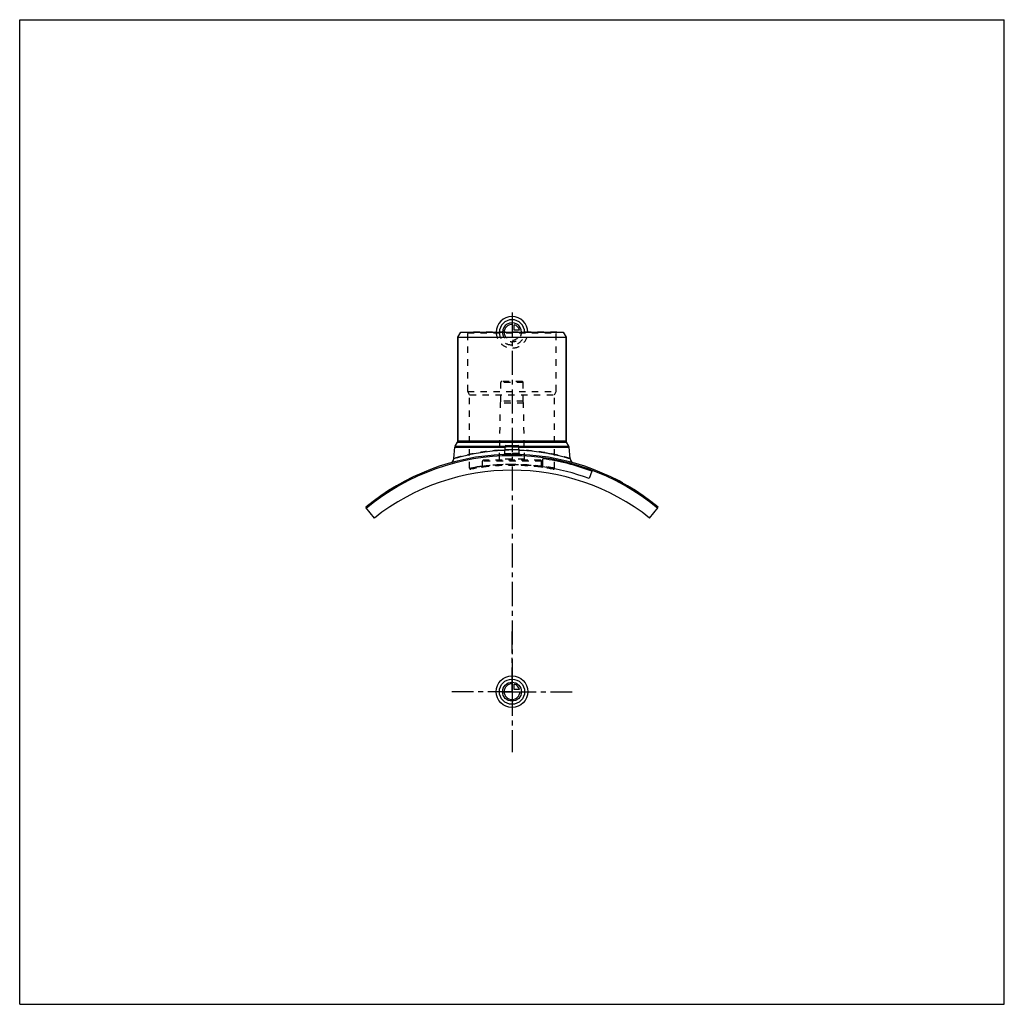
# Model space of a CAD drawing. Header units: millimetres. Extents: x 0 to 1000, y 0 to 1000.
import ezdxf

# ---------------------------------------------------------------- set-up
doc = ezdxf.new("R2010")
doc.units = ezdxf.units.MM
doc.header["$LTSCALE"] = 65.185185
doc.linetypes.add('CENTER', pattern=[0.6, 0.375, -0.075, 0.075, -0.075])
doc.linetypes.add('HIDDEN', pattern=[0.2, 0.1, -0.1])
doc.layers.get('0').update_dxf_attribs({"linetype": 'CONTINUOUS'})
for name, color, linetype in [('ACHSEN_S', 7, 'CONTINUOUS'), ('FASEN', 7, 'CONTINUOUS'), ('KOERPER', 7, 'CONTINUOUS'), ('KONST.EL_MIT_GEO', 7, 'CONTINUOUS'), ('KURVEN', 7, 'CONTINUOUS')]:
    doc.layers.add(name, color=color, linetype=linetype)

msp = doc.modelspace()

# ---------------------------------------------------------------- linework, layer by layer
at = {"color": 7, "linetype": 'Continuous'}
for p, q in [((0, 0), (0, 1000)), ((0, 1000), (1000, 1000)), ((1000, 0), (1000, 1000)), ((0, 0), (1000, 0))]:
    msp.add_line(p, q, dxfattribs=at)
at = {"layer": 'ACHSEN_S', "color": 2, "linetype": 'CENTER'}
msp.add_line((500, 702.7), (500, 297.3), dxfattribs=at)
at = {"layer": 'FASEN', "color": 7, "linetype": 'Continuous'}
for p, q in [((445, 677.5), (447.9, 682.5)), ((447.9, 682.5), (552.1, 682.5)), ((552.1, 682.5), (555, 677.5)), ((445, 677.5), (555, 677.5)), ((360.2, 493.8), (351.5, 504.7)), ((639.8, 493.8), (648.5, 504.7))]:
    msp.add_line(p, q, dxfattribs=at)
msp.add_arc((500, 326.5), 230.7, 50.1935, 129.8065, dxfattribs=at)
at = {"layer": 'KOERPER', "color": 7, "linetype": 'Continuous'}
for p, q in [((445, 572.2), (445, 677.5)), ((555, 572.2), (555, 677.5)), ((581.2, 541.4), (578.4, 533.9))]:
    msp.add_line(p, q, dxfattribs=at)
at = {"layer": 'KOERPER', "color": 8, "linetype": 'HIDDEN'}
for p, q in [((488.6, 612.5), (488.6, 631.5)), ((511.4, 612.5), (511.4, 631.5)), ((487.3, 553.5), (488.3, 610.5)), ((488.3, 610.5), (488.6, 612.5)), ((511.7, 610.5), (488.3, 610.5)), ((511.4, 612.5), (488.6, 612.5)), ((511.7, 610.5), (511.4, 612.5)), ((512.7, 553.5), (511.7, 610.5)), ((470, 546.2), (470, 551.5)), ((530, 546.2), (530, 551.5))]:
    msp.add_line(p, q, dxfattribs=at)
at = {"layer": 'KOERPER', "color": 2, "linetype": 'CENTER'}
for q in [(500, 378.8), (438.8, 317.5), (561.2, 317.5), (500, 256.2)]:
    msp.add_line((500, 317.5), q, dxfattribs=at)
at = {"layer": 'KOERPER', "color": 7, "linetype": 'Continuous'}
msp.add_arc((500, 317.5), 225, 51.5826, 128.4174, dxfattribs=at)
at = {"layer": 'KONST.EL_MIT_GEO', "color": 8, "linetype": 'HIDDEN'}
for p, q in [((455, 682), (454.5, 682.5)), ((545.5, 682.5), (454.5, 682.5)), ((455, 622.5), (455, 682)), ((455, 682), (545, 682)), ((545, 682), (545.5, 682.5)), ((545, 622.5), (545, 682)), ((511.4, 631.5), (488.6, 631.5)), ((510.3, 632.5), (489.6, 632.5)), ((457, 619), (455, 622.5)), ((455, 622.5), (545, 622.5)), ((543, 619), (545, 622.5)), ((457, 544.4), (457, 619)), ((457, 619), (543, 619)), ((543, 544.4), (543, 619)), ((507.1, 565.8), (492.9, 565.8)), ((507, 566.8), (493, 566.8)), ((530, 551.5), (470, 551.5)), ((529, 552.5), (471, 552.5)), ((512.7, 553.5), (487.3, 553.5)), ((470, 546.4), (469.8, 546.4)), ((470, 546.4), (470, 546.4)), ((530.2, 546.4), (530, 546.4)), ((530, 546.4), (530, 546.4)), ((605.1, 533.3), (605.2, 533.6)), ((605.3, 533.6), (605.1, 533.3)), ((605.2, 533.3), (605.4, 533.5)), ((605.6, 533.1), (605.7, 533.4)), ((605.9, 532.9), (606, 533.2)), ((606.1, 532.8), (606.2, 533.1)), ((606.1, 532.8), (606.2, 533.1)), ((606.3, 532.7), (606.4, 533)), ((606.5, 532.6), (606.6, 532.9)), ((606.5, 532.6), (606.6, 532.9)), ((606.7, 532.5), (606.8, 532.8)), ((606.8, 532.5), (606.9, 532.7)), ((607.6, 532), (607.8, 532.3)), ((607.7, 532), (607.8, 532.2)), ((607.8, 532), (607.9, 532.2)), ((608.1, 531.8), (608.2, 532.1)), ((608.5, 531.6), (608.7, 531.8)), ((608.7, 531.5), (608.8, 531.7)), ((608.7, 531.4), (608.9, 531.7)), ((609.3, 531.1), (609.4, 531.4)), ((609.5, 531.1), (609.6, 531.3)), ((609.5, 531), (609.6, 531.3)), ((610.7, 530.4), (610.9, 530.6)), ((611.2, 530.1), (611.3, 530.4)), ((611.2, 530.1), (611.4, 530.4)), ((611.3, 530.1), (611.4, 530.3)), ((611.5, 530), (611.6, 530.2)), ((611.6, 529.9), (611.8, 530.2)), ((612, 529.7), (612.1, 530)), ((612, 529.7), (612.1, 530)), ((612.1, 529.6), (612.2, 529.9))]:
    msp.add_line(p, q, dxfattribs=at)
at = {"layer": 'KONST.EL_MIT_GEO', "color": 7, "linetype": 'Continuous'}
for p, q in [((445, 677.5), (445, 572.2)), ((555, 677.5), (555, 572.2)), ((442.3, 566.8), (444.7, 570.9)), ((444.7, 570.9), (555.3, 570.9)), ((445, 572.2), (555, 572.2)), ((557.7, 566.8), (555.3, 570.9)), ((440.9, 554.2), (442, 565.8)), ((442, 565.8), (492.9, 565.8)), ((442.3, 566.8), (493, 566.8)), ((492.6, 559.3), (493, 566.6)), ((493, 566.6), (507, 566.6)), ((493.9, 567.5), (506.1, 567.5)), ((507, 566.8), (557.7, 566.8)), ((507.4, 559.3), (507, 566.6)), ((507.1, 565.8), (558, 565.8)), ((559.1, 554.2), (558, 565.8)), ((531.4, 546), (531.4, 554)), ((604.8, 533.8), (604.7, 533.5)), ((604.9, 533.4), (605.1, 533.7)), ((611.7, 529.9), (611.8, 530.1)), ((612.5, 529.4), (612.6, 529.7))]:
    msp.add_line(p, q, dxfattribs=at)
for points in [[(492.6, 559.3), (492.6, 559.2), (492.6, 559.2), (492.5, 559.1), (492.5, 559), (492.5, 558.9), (492.4, 558.9), (492.4, 558.8), (492.4, 558.7), (492.3, 558.7), (492.3, 558.6), (492.2, 558.6), (492.1, 558.5), (492.1, 558.5), (492, 558.4), (491.9, 558.4), (491.8, 558.4), (491.8, 558.4), (491.7, 558.4)], [(508.3, 558.4), (508.2, 558.4), (508.2, 558.4), (508.1, 558.4), (508, 558.4), (507.9, 558.5), (507.9, 558.5), (507.8, 558.6), (507.7, 558.6), (507.7, 558.7), (507.6, 558.7), (507.6, 558.8), (507.6, 558.9), (507.5, 558.9), (507.5, 559), (507.5, 559.1), (507.4, 559.2), (507.4, 559.2), (507.4, 559.3)]]:
    msp.add_lwpolyline(points, dxfattribs=at)
at = {"layer": 'KONST.EL_MIT_GEO', "color": 8, "linetype": 'HIDDEN'}
for points in [[(470, 546.2), (470, 546.1), (470, 546.1), (470, 546), (470, 545.9), (469.9, 545.8), (469.9, 545.8), (469.9, 545.7), (469.8, 545.6), (469.8, 545.6), (469.7, 545.5), (469.7, 545.5), (469.6, 545.4), (469.6, 545.4), (469.5, 545.3), (469.4, 545.3), (469.4, 545.3), (469.3, 545.2), (469.2, 545.2), (469.1, 545.2)], [(530.9, 545.2), (530.8, 545.2), (530.7, 545.2), (530.6, 545.3), (530.6, 545.3), (530.5, 545.3), (530.4, 545.4), (530.4, 545.4), (530.3, 545.5), (530.3, 545.5), (530.2, 545.6), (530.2, 545.6), (530.1, 545.7), (530.1, 545.8), (530.1, 545.8), (530, 545.9), (530, 546), (530, 546.1), (530, 546.1), (530, 546.2)]]:
    msp.add_lwpolyline(points, dxfattribs=at)
for centre, radius, start, end in [((489.6, 631.5), 1, 90, 180), ((510.3, 631.5), 1, 0, 90), ((500, 361.9), 201.1, 90, 92.0627), ((500, 361.8), 201.3, 87.9379, 89.9994), ((471, 551.5), 1, 90, 180), ((486.3, 553.5), 1, 270, 359), ((500, 326.5), 232, 87.9269, 92.0731), ((491.6, 559.3), 0.995, 272.0756, 275.2202), ((491.6, 559.3), 0.992, 355.841, 356.9868), ((508.4, 559.3), 0.992, 183.0132, 184.1354), ((508.4, 559.3), 0.995, 264.7808, 267.9244), ((513.7, 553.5), 1, 181, 270), ((529, 551.5), 1, 0, 90), ((458, 544.4), 1, 180, 280.4852), ((500, 317.5), 229.8, 79.5147, 100.4853), ((500, 306.4), 241.9, 82.8744, 97.1256), ((500, 306.7), 241.6, 82.5453, 82.83), ((542, 544.4), 1, 259.5148, 360)]:
    msp.add_arc(centre, radius, start, end, dxfattribs=at)
at = {"layer": 'KONST.EL_MIT_GEO', "color": 7, "linetype": 'Continuous'}
for centre, radius, start, end in [((442.5, 572.2), 2.5, 330, 360), ((557.5, 572.2), 2.5, 180, 210), ((444.4, 565.5), 2.5, 150, 175), ((493.9, 566.5), 1, 90, 177), ((506.1, 566.5), 1, 3, 90), ((555.6, 565.5), 2.5, 5, 30), ((500, 326.5), 232, 92.0731, 129.7986), ((436, 554.7), 5, 285.715, 355), ((491.6, 559.3), 1, 272.0871, 356.9899), ((508.4, 559.3), 1, 183.0101, 267.9128), ((500, 326.5), 232, 50.2014, 87.9269), ((500, 326.5), 229.7, 69.3, 82.15), ((564, 554.7), 5, 185, 254.285), ((500, 326.5), 221.7, 69.3, 81.8648), ((500, 326.5), 232.3, 61, 63.1738)]:
    msp.add_arc(centre, radius, start, end, dxfattribs=at)
at = {"layer": 'KONST.EL_MIT_GEO', "color": 8, "linetype": 'HIDDEN'}
for points, knots in [([(500, 563.1), (496.2, 563.1), (490.5, 562.9), (482.9, 562.4), (477.5, 561.8), (472.3, 561.2), (467.4, 560.4), (462.8, 559.6), (458.5, 558.8), (454.6, 557.9), (451.7, 557.2), (449.5, 556.7), (448.1, 556.3), (446.8, 555.9), (445.6, 555.6), (444.5, 555.3), (443.6, 555), (442.8, 554.8), (442.2, 554.6), (441.8, 554.5), (441.6, 554.5), (441.4, 554.4), (441.2, 554.3), (441.1, 554.3), (441.1, 554.3), (441, 554.3), (441, 554.3), (441, 554.3), (441, 554.3), (440.9, 554.2), (440.9, 554.2)], [0, 0, 0, 0, 0.19208, 0.28589, 0.37706, 0.46477, 0.54825, 0.62675, 0.69956, 0.76599, 0.82537, 0.85221, 0.87704, 0.89979, 0.92037, 0.93872, 0.95478, 0.96848, 0.97976, 0.98448, 0.98859, 0.99207, 0.99492, 0.99714, 0.99801, 0.99873, 0.99928, 0.99968, 0.99992, 1, 1, 1, 1]), ([(559.1, 554.2), (558.7, 554.4), (557.1, 554.8), (553.8, 555.8), (548.4, 557.2), (541.1, 558.9), (532.3, 560.5), (518.5, 562.4), (507.5, 563.1), (500, 563.1)], [0, 0, 0, 0, 0.02024, 0.07964, 0.17466, 0.30049, 0.45182, 0.62303, 1, 1, 1, 1]), ([(500, 557.8), (499.5, 557.8), (498.4, 557.8), (496.8, 557.8), (495.4, 557.8), (494.1, 557.9), (493.1, 558), (492.4, 558.1), (491.9, 558.2), (491.7, 558.3), (491.6, 558.3), (491.6, 558.3)], [0, 0, 0, 0, 0.19305, 0.37865, 0.54968, 0.69963, 0.82293, 0.91519, 0.97362, 0.9902, 1, 1, 1, 1]), ([(492.6, 559.3), (492.6, 559.3), (492.6, 559.3), (492.7, 559.3), (492.9, 559.3), (493.2, 559.3), (493.5, 559.3), (494, 559.3), (494.8, 559.4), (495.9, 559.4), (497.2, 559.4), (498.6, 559.4), (499.5, 559.4), (500, 559.4)], [0, 0, 0, 0, 0.00482, 0.01925, 0.04313, 0.07624, 0.11825, 0.16875, 0.29318, 0.44473, 0.61757, 0.80505, 1, 1, 1, 1]), ([(507.4, 559.3), (507.4, 559.3), (507.4, 559.3), (507.3, 559.3), (507.1, 559.3), (506.8, 559.3), (506.5, 559.3), (506, 559.3), (505.2, 559.4), (504.1, 559.4), (502.8, 559.4), (501.4, 559.4), (500.5, 559.4), (500, 559.4)], [0, 0, 0, 0, 0.00482, 0.01925, 0.04313, 0.07624, 0.11825, 0.16875, 0.29318, 0.44473, 0.61757, 0.80505, 1, 1, 1, 1]), ([(500, 559.4), (500.5, 559.4), (501.4, 559.4), (502.8, 559.4), (504.1, 559.4), (505.2, 559.4), (506, 559.3), (506.5, 559.3), (506.8, 559.3), (507.1, 559.3), (507.3, 559.3), (507.4, 559.3), (507.4, 559.3), (507.4, 559.3)], [0, 0, 0, 0, 0.19495, 0.38243, 0.55527, 0.70681, 0.83125, 0.88175, 0.92376, 0.95687, 0.98075, 0.99518, 1, 1, 1, 1]), ([(457, 544.4), (457, 544.4), (457, 544.4), (457.1, 544.4), (457.1, 544.5), (457.2, 544.5), (457.3, 544.5), (457.5, 544.5), (457.9, 544.6), (458.3, 544.7), (458.9, 544.8), (459.6, 544.9), (460.3, 545), (461.2, 545.2), (462.5, 545.4), (464.4, 545.7), (466.9, 546), (469.7, 546.4), (472.8, 546.8), (476.2, 547.1), (479.8, 547.5), (484.9, 547.8), (491.7, 548.2), (500, 548.3), (508.3, 548.2), (515.1, 547.8), (520.2, 547.5), (523.8, 547.1), (527.2, 546.8), (530.3, 546.4), (533.1, 546), (535.6, 545.7), (537.5, 545.4), (538.8, 545.2), (539.7, 545), (540.4, 544.9), (541.1, 544.8), (541.7, 544.7), (542.1, 544.6), (542.5, 544.5), (542.7, 544.5), (542.8, 544.5), (542.9, 544.5), (542.9, 544.4), (543, 544.4), (543, 544.4), (543, 544.4)], [0, 0, 0, 0, 0.00015, 0.00061, 0.00137, 0.00244, 0.00382, 0.00549, 0.00974, 0.01519, 0.02182, 0.0296, 0.03852, 0.04856, 0.05968, 0.08505, 0.11439, 0.14739, 0.18374, 0.22309, 0.26508, 0.3093, 0.40278, 0.5, 0.59722, 0.6907, 0.73492, 0.77691, 0.81626, 0.85261, 0.88561, 0.91495, 0.94032, 0.95144, 0.96148, 0.9704, 0.97818, 0.98481, 0.99026, 0.99451, 0.99618, 0.99756, 0.99863, 0.99939, 0.99985, 1, 1, 1, 1]), ([(469.8, 546.4), (468.9, 546.3), (467, 546), (464.5, 545.7), (462.6, 545.4), (461.2, 545.2), (460.4, 545), (459.6, 544.9), (458.9, 544.8), (458.4, 544.7), (457.9, 544.6), (457.6, 544.5), (457.3, 544.5), (457.2, 544.5), (457.1, 544.5), (457.1, 544.4), (457, 544.4), (457, 544.4), (457, 544.4)], [0, 0, 0, 0, 0.22373, 0.42269, 0.59487, 0.67033, 0.73844, 0.79901, 0.85186, 0.89684, 0.93383, 0.96271, 0.97409, 0.98341, 0.99066, 0.99585, 0.99896, 1, 1, 1, 1]), ([(500, 548.3), (498, 548.3), (494.2, 548.2), (489.5, 548), (485.9, 547.8), (483.4, 547.7), (481, 547.5), (478.9, 547.3), (476.9, 547.1), (475.1, 546.9), (473.6, 546.7), (472.5, 546.5), (471.8, 546.4), (471.3, 546.4), (470.9, 546.3), (470.6, 546.3), (470.4, 546.3), (470.2, 546.2), (470.1, 546.2), (470.1, 546.2), (470, 546.2), (470, 546.2), (470, 546.2), (470, 546.2)], [0, 0, 0, 0, 0.19469, 0.3819, 0.47045, 0.5545, 0.63325, 0.70596, 0.77193, 0.83052, 0.88115, 0.92332, 0.9411, 0.9566, 0.96978, 0.98062, 0.98908, 0.99241, 0.99514, 0.99727, 0.99878, 0.9997, 1, 1, 1, 1]), ([(470, 546.2), (470.2, 546.2), (471, 546.3), (472.6, 546.6), (475.4, 546.9), (479.1, 547.3), (483.5, 547.7), (490.6, 548.1), (496.2, 548.3), (500, 548.3)], [0, 0, 0, 0, 0.01938, 0.07668, 0.16949, 0.29405, 0.44551, 0.61812, 1, 1, 1, 1]), ([(530, 546.2), (529.8, 546.2), (529, 546.3), (527.4, 546.6), (524.6, 546.9), (520.9, 547.3), (516.5, 547.7), (509.4, 548.1), (503.8, 548.3), (500, 548.3)], [0, 0, 0, 0, 0.01938, 0.07668, 0.16949, 0.29405, 0.44551, 0.61812, 1, 1, 1, 1]), ([(500, 548.3), (502, 548.3), (505.8, 548.2), (510.5, 548), (514.1, 547.8), (516.6, 547.7), (519, 547.5), (521.1, 547.3), (523.1, 547.1), (524.9, 546.9), (526.4, 546.7), (527.5, 546.5), (528.2, 546.4), (528.7, 546.4), (529.1, 546.3), (529.4, 546.3), (529.6, 546.3), (529.8, 546.2), (529.9, 546.2), (529.9, 546.2), (530, 546.2), (530, 546.2), (530, 546.2), (530, 546.2)], [0, 0, 0, 0, 0.19469, 0.3819, 0.47045, 0.5545, 0.63325, 0.70596, 0.77193, 0.83052, 0.88115, 0.92332, 0.9411, 0.9566, 0.96978, 0.98062, 0.98908, 0.99241, 0.99514, 0.99727, 0.99878, 0.9997, 1, 1, 1, 1]), ([(543, 544.4), (543, 544.4), (543, 544.4), (542.9, 544.4), (542.9, 544.5), (542.8, 544.5), (542.7, 544.5), (542.5, 544.5), (542.2, 544.6), (541.8, 544.7), (541.3, 544.7), (540.7, 544.9), (539.7, 545), (538.2, 545.3), (536.2, 545.6), (533.9, 545.9), (532.2, 546.1), (531.4, 546.2)], [0, 0, 0, 0, 0.00103, 0.00413, 0.00929, 0.0165, 0.02577, 0.03708, 0.06582, 0.10263, 0.14742, 0.20008, 0.26046, 0.40377, 0.57593, 0.77529, 1, 1, 1, 1])]:
    msp.add_open_spline(points, degree=3, knots=knots, dxfattribs=at)
at = {"layer": 'KONST.EL_MIT_GEO', "color": 7, "linetype": 'Continuous'}
for points, knots in [([(440.9, 554.2), (441.3, 554.4), (442.6, 554.7), (445.4, 555.6), (450.1, 556.8), (456.3, 558.3), (464, 559.9), (476.2, 561.8), (486, 562.7), (492.8, 562.9)], [0, 0, 0, 0, 0.01958, 0.0772, 0.16989, 0.29352, 0.44343, 0.61472, 1, 1, 1, 1]), ([(507.2, 562.9), (510.7, 562.8), (517.5, 562.4), (525.7, 561.5), (532, 560.5), (536.3, 559.8), (540.3, 559), (544, 558.2), (547.3, 557.4), (550.3, 556.7), (552.5, 556.1), (554.1, 555.7), (555.1, 555.4), (556, 555.1), (556.8, 554.9), (557.5, 554.7), (558, 554.6), (558.3, 554.5), (558.5, 554.4), (558.7, 554.4), (558.8, 554.3), (558.9, 554.3), (559, 554.3), (559, 554.3), (559, 554.3), (559, 554.3), (559, 554.3), (559.1, 554.2), (559.1, 554.2)], [0, 0, 0, 0, 0.19792, 0.38534, 0.47334, 0.55662, 0.63455, 0.70652, 0.77191, 0.83013, 0.88061, 0.90278, 0.92281, 0.94064, 0.95622, 0.9695, 0.98043, 0.985, 0.98897, 0.99233, 0.99509, 0.99724, 0.99808, 0.99877, 0.99931, 0.99969, 0.99992, 1, 1, 1, 1]), ([(491.6, 558.3), (491.6, 558.3), (491.6, 558.3), (491.7, 558.3), (491.7, 558.2)], [0, 0, 0, 0, 0.19162, 1, 1, 1, 1]), ([(491.7, 558.2), (491.7, 558.2), (491.9, 558.2), (492.2, 558.1), (492.7, 558), (493.5, 557.9), (494.6, 557.9), (495.8, 557.8), (497.6, 557.8), (499, 557.8), (500, 557.8)], [0, 0, 0, 0, 0.01848, 0.04412, 0.1169, 0.217, 0.34162, 0.48701, 0.64866, 1, 1, 1, 1]), ([(492.6, 559.3), (492.6, 559.3), (492.6, 559.2), (492.7, 559.1), (492.9, 559.1), (493.2, 559), (493.5, 559), (494, 558.9), (494.8, 558.8), (495.9, 558.8), (497.2, 558.7), (498.6, 558.7), (499.5, 558.7), (500, 558.7)], [0, 0, 0, 0, 0.01051, 0.02723, 0.05214, 0.0856, 0.12755, 0.17771, 0.3009, 0.45078, 0.6217, 0.80714, 1, 1, 1, 1]), ([(500, 558.7), (500.5, 558.7), (501.4, 558.7), (502.8, 558.7), (504.1, 558.8), (505.2, 558.8), (506, 558.9), (506.5, 559), (506.8, 559), (507.1, 559.1), (507.3, 559.1), (507.4, 559.2), (507.4, 559.3), (507.4, 559.3)], [0, 0, 0, 0, 0.19286, 0.3783, 0.54922, 0.6991, 0.82229, 0.87245, 0.9144, 0.94786, 0.97277, 0.98949, 1, 1, 1, 1]), ([(500, 557.8), (500.5, 557.8), (501.6, 557.8), (503.1, 557.8), (504.5, 557.8), (505.7, 557.9), (506.8, 558), (507.5, 558), (507.9, 558.1), (508.1, 558.2), (508.3, 558.2), (508.4, 558.3), (508.4, 558.3)], [0, 0, 0, 0, 0.18895, 0.37095, 0.53938, 0.68812, 0.81191, 0.90652, 0.94194, 0.96916, 0.98825, 1, 1, 1, 1])]:
    msp.add_open_spline(points, degree=3, knots=knots, dxfattribs=at)
at = {"layer": 'KONST.EL_MIT_GEO', "color": 8, "linetype": 'HIDDEN'}
msp.add_open_spline([(508.4, 558.3), (508.4, 558.3), (508.4, 558.3), (508.4, 558.3)], degree=3, dxfattribs=at)
at = {"layer": 'KONST.EL_MIT_GEO', "color": 7, "linetype": 'Continuous'}
msp.add_open_spline([(508.4, 558.3), (508.4, 558.3), (508.4, 558.3), (508.4, 558.3)], degree=3, dxfattribs=at)
at = {"layer": 'KURVEN', "color": 40, "linetype": 'Continuous'}
for p, q in [((500, 692.1), (500, 682.5)), ((502.2, 684.7), (502.2, 690.2)), ((507.7, 684.7), (502.2, 684.7)), ((500, 327.1), (500, 317.5)), ((502.2, 319.7), (502.2, 325.2)), ((490.4, 317.5), (508, 317.5)), ((507.7, 319.7), (502.2, 319.7))]:
    msp.add_line(p, q, dxfattribs=at)
at = {"layer": 'KURVEN', "color": 8, "linetype": 'HIDDEN'}
msp.add_line((490.4, 682.5), (508, 682.5), dxfattribs=at)
at = {"layer": 'KURVEN', "color": 40, "linetype": 'Continuous'}
for radius in [16, 12.8, 9.6]:
    msp.add_circle((500, 317.5), radius, dxfattribs=at)
for centre, radius, start, end in [((500, 682.5), 16, 0, 180), ((500, 682.5), 12.8, 0, 180), ((500, 682.5), 9.6, 0, 180.0001), ((500, 682.5), 8, 90, 180.0001), ((500, 682.5), 8, 15.962, 74.038), ((500, 317.5), 8, 90, 360), ((500, 317.5), 8, 15.962, 74.038)]:
    msp.add_arc(centre, radius, start, end, dxfattribs=at)
at = {"layer": 'KURVEN', "color": 8, "linetype": 'HIDDEN'}
for radius, start in [(16, 180), (12.8, 180), (9.6, 180.0001), (8, 180.0001)]:
    msp.add_arc((500, 682.5), radius, start, 360, dxfattribs=at)

doc.saveas('drawing.dxf')
